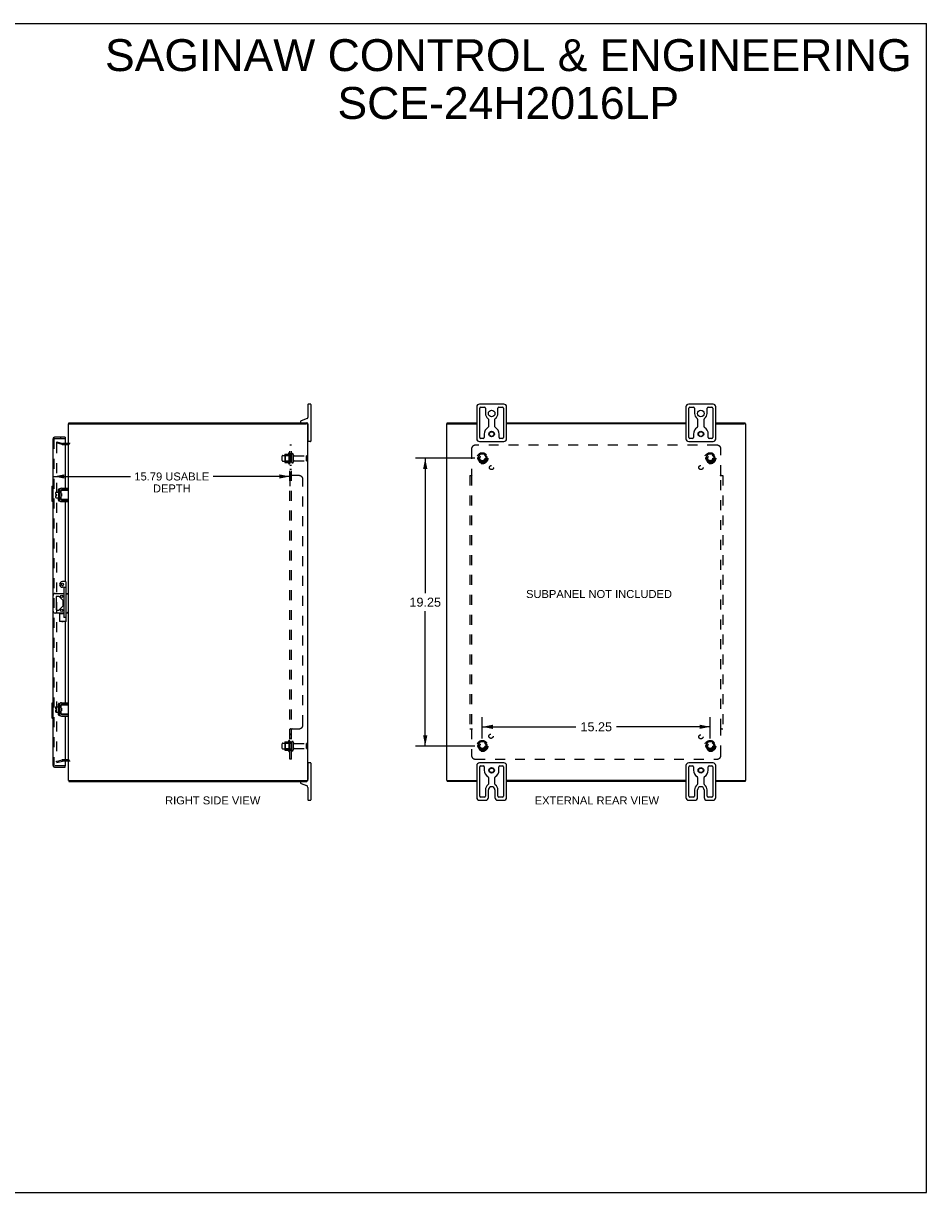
# Model space of a CAD drawing. Header units: inches. Extents: x 0 to 121, y 0 to 78.
# Tile 5 of 5: x 60 to 121, y 0 to 78. Entities that reach past the tile are written whole.
import ezdxf

# ---------------------------------------------------------------- set-up
doc = ezdxf.new("R2010")
doc.units = ezdxf.units.IN
doc.header["$LTSCALE"] = 6.648889
doc.header["$MEASUREMENT"] = 0
doc.linetypes.add('HIDDEN', pattern=[0.2, 0.1, -0.1])
doc.layers.get('0').update_dxf_attribs({"linetype": 'CONTINUOUS'})
for name, color, linetype in [('DEFAULT_2', 8, 'HIDDEN'), ('DIMENSIONS', 7, 'CONTINUOUS'), ('DOOR_ASSEMBLY', 7, 'CONTINUOUS'), ('SUBPANEL', 7, 'CONTINUOUS')]:
    doc.layers.add(name, color=color, linetype=linetype)
doc.styles.get("Standard").update_dxf_attribs({"font": 'arial.ttf'})
doc.dimstyles.new('DIMSTYLE_1', dxfattribs={"dimtxt": 0.533333, "dimasz": 0.711111, "dimexe": 0.09, "dimexo": 0.07, "dimgap": 0.0375, "dimtad": 0, "dimtih": 1, "dimtoh": 1, "dimzin": 4, "dimdsep": 46, "dimtxsty": 'Standard', "dimblk": '_FILLED', "dimblk1": '_FILLED', "dimblk2": '_FILLED', "dimcen": 0.09, "dimadec": 3, "dimazin": 1, "dimtfac": 1, "dimtdec": 3, "dimtofl": 0, "dimtmove": 0, "dimatfit": 3, "dimldrblk": '_FILLED', "dimfxl": 0, "dimtolj": 1, "dimtzin": 4, "dimarcsym": 0})
doc.dimstyles.new('DIMSTYLE_3', dxfattribs={"dimtxt": 0.604444, "dimasz": 0.711111, "dimexe": 0.09, "dimexo": 0.07, "dimgap": 0.0425, "dimtad": 0, "dimtih": 1, "dimtoh": 1, "dimzin": 4, "dimdsep": 46, "dimtxsty": 'Standard', "dimblk": '_FILLED', "dimblk1": '_FILLED', "dimblk2": '_FILLED', "dimcen": 0.09, "dimadec": 3, "dimazin": 1, "dimtfac": 1, "dimtdec": 3, "dimtofl": 0, "dimtmove": 0, "dimatfit": 3, "dimldrblk": '_FILLED', "dimfxl": 0, "dimtolj": 1, "dimtzin": 4, "dimarcsym": 0})

# ---------------------------------------------------------------- blocks, each defined once
blk = doc.blocks.new('_FILLED')
at = {"color": 0, "linetype": 'ByBlock'}
blk.add_solid([(0, 0), (-1, 0.2), (-1, -0.2)], dxfattribs=at)
blk = doc.blocks.new('*D4')
at = {"layer": 'DIMENSIONS', "color": 2, "linetype": 'Continuous'}
for p, q in [((62.48, 47.91), (67.608, 47.91)), ((78.273, 47.91), (73.145, 47.91)), ((78.273, 48.207), (78.273, 47.27))]:
    blk.add_line(p, q, dxfattribs=at)
at = {"layer": 'DIMENSIONS', "color": 2, "linetype": 'Continuous', "xscale": 0.7111111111, "yscale": 0.7111111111, "zscale": 0.7111111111, "rotation": 180}
blk.add_blockref('_FILLED', (62.48, 47.91), dxfattribs=at)
at = {"layer": 'DIMENSIONS', "color": 2, "linetype": 'Continuous', "xscale": 0.7111111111, "yscale": 0.7111111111, "zscale": 0.7111111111}
blk.add_blockref('_FILLED', (78.273, 47.91), dxfattribs=at)
at = {"layer": 'DIMENSIONS', "color": 2, "linetype": 'Continuous', "insert": (70.377, 48.177), "char_height": 0.53333, "width": 5.00421, "attachment_point": 2, "line_spacing_factor": 0.9}
blk.add_mtext('15.79 USABLE\\PDEPTH', dxfattribs=at)
blk = doc.blocks.new('*D10')
at = {"layer": 'DIMENSIONS', "color": 2, "linetype": 'Continuous'}
for p, q in [((90.658, 49.126), (86.695, 49.126)), ((87.335, 49.126), (87.335, 40.105)), ((87.335, 29.876), (87.335, 38.896)), ((90.658, 29.876), (86.695, 29.876))]:
    blk.add_line(p, q, dxfattribs=at)
at = {"layer": 'DIMENSIONS', "color": 2, "linetype": 'Continuous', "xscale": 0.7111111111, "yscale": 0.7111111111, "zscale": 0.7111111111}
for p, rotation in [((87.335, 49.126), 90), ((87.335, 29.876), 270)]:
    blk.add_blockref('_FILLED', p, dxfattribs=dict(at, rotation=rotation))
at = {"layer": 'DIMENSIONS', "color": 2, "linetype": 'Continuous', "insert": (87.335, 39.803), "char_height": 0.6044, "width": 2.11219, "attachment_point": 2, "line_spacing_factor": 0.9}
blk.add_mtext('19.25', dxfattribs=at)
blk = doc.blocks.new('*D11')
at = {"layer": 'DIMENSIONS', "color": 2, "linetype": 'Continuous'}
for p, q in [((91.156, 30.373), (91.156, 31.803)), ((106.406, 30.373), (106.406, 31.803)), ((91.156, 31.163), (97.422, 31.163)), ((106.406, 31.163), (100.139, 31.163))]:
    blk.add_line(p, q, dxfattribs=at)
at = {"layer": 'DIMENSIONS', "color": 2, "linetype": 'Continuous', "xscale": 0.7111111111, "yscale": 0.7111111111, "zscale": 0.7111111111, "rotation": 180}
blk.add_blockref('_FILLED', (91.156, 31.163), dxfattribs=at)
at = {"layer": 'DIMENSIONS', "color": 2, "linetype": 'Continuous', "xscale": 0.7111111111, "yscale": 0.7111111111, "zscale": 0.7111111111}
blk.add_blockref('_FILLED', (106.406, 31.163), dxfattribs=at)
at = {"layer": 'DIMENSIONS', "color": 2, "linetype": 'Continuous', "insert": (98.781, 31.466), "char_height": 0.6044, "width": 2.11219, "attachment_point": 2, "line_spacing_factor": 0.9}
blk.add_mtext('15.25', dxfattribs=at)

msp = doc.modelspace()

# ---------------------------------------------------------------- linework, layer by layer
at = {"color": 7, "linetype": 'Continuous'}
for p, q in [((0, 78.222), (120.889, 78.222)), ((120.889, 0), (120.889, 78.222)), ((79.488, 52.726), (79.488, 51.866)), ((79.663, 52.751), (79.513, 52.751)), ((79.688, 52.726), (79.688, 50.276)), ((90.781, 52.566), (90.781, 50.436)), ((92.596, 52.751), (90.966, 52.751)), ((90.981, 50.513), (90.981, 52.488)), ((91.043, 52.551), (91.299, 52.551)), ((91.362, 52.488), (91.362, 52.126)), ((92.2, 52.126), (92.2, 52.488)), ((92.262, 52.551), (92.518, 52.551)), ((92.581, 52.488), (92.581, 50.513)), ((92.781, 50.436), (92.781, 52.566)), ((104.781, 52.566), (104.781, 50.436)), ((106.596, 52.751), (104.966, 52.751)), ((104.981, 50.513), (104.981, 52.488)), ((105.043, 52.551), (105.299, 52.551)), ((105.362, 52.488), (105.362, 52.126)), ((106.2, 52.126), (106.2, 52.488)), ((106.262, 52.551), (106.518, 52.551)), ((106.581, 52.488), (106.581, 50.513)), ((106.781, 50.436), (106.781, 52.566)), ((79.429, 51.781), (79.028, 51.635)), ((91.562, 51.735), (91.562, 51.232)), ((92, 51.232), (92, 51.735)), ((105.562, 51.735), (105.562, 51.232)), ((106, 51.232), (106, 51.735)), ((63.473, 51.426), (63.585, 51.426)), ((63.496, 51.426), (63.496, 51.501)), ((78.988, 51.579), (78.988, 51.561)), ((79.47, 51.426), (79.368, 51.426)), ((79.42, 51.426), (79.42, 51.501)), ((79.488, 51.046), (79.473, 51.046)), ((79.488, 51.411), (79.488, 50.276)), ((88.783, 51.426), (88.889, 51.426)), ((88.814, 51.426), (88.814, 51.501)), ((108.778, 51.426), (108.673, 51.426)), ((108.748, 51.426), (108.748, 51.501)), ((79.488, 50.456), (79.473, 50.456)), ((79.663, 50.251), (79.513, 50.251)), ((90.966, 50.251), (92.596, 50.251)), ((91.223, 50.451), (91.043, 50.451)), ((91.286, 50.751), (91.286, 50.513)), ((92.276, 50.513), (92.276, 50.751)), ((92.518, 50.451), (92.338, 50.451)), ((104.966, 50.251), (106.596, 50.251)), ((105.223, 50.451), (105.043, 50.451)), ((105.286, 50.751), (105.286, 50.513)), ((106.276, 50.513), (106.276, 50.751)), ((106.518, 50.451), (106.338, 50.451)), ((62.836, 46.989), (62.839, 46.989)), ((62.94, 46.958), (62.94, 46.393)), ((62.944, 46.793), (62.944, 46.978)), ((62.954, 46.988), (63.473, 46.988)), ((63.44, 47.018), (63, 47.018)), ((63.44, 47.018), (63.44, 47.122)), ((62.621, 46.71), (62.621, 46.846)), ((62.621, 46.71), (62.689, 46.71)), ((62.621, 46.496), (62.621, 46.642)), ((62.621, 46.642), (62.689, 46.642)), ((62.631, 46.856), (62.796, 46.856)), ((62.631, 46.486), (62.796, 46.486)), ((62.689, 46.642), (62.689, 46.71)), ((62.796, 46.919), (62.796, 46.432)), ((62.806, 46.929), (62.826, 46.929)), ((62.806, 46.422), (62.826, 46.422)), ((62.836, 46.362), (62.839, 46.362)), ((62.944, 46.373), (62.944, 46.558)), ((63.004, 46.768), (62.954, 46.768)), ((63.004, 46.583), (62.954, 46.583)), ((63.473, 46.363), (62.954, 46.363)), ((62.97, 46.583), (62.97, 46.768)), ((62.98, 46.583), (62.986, 46.593)), ((62.984, 46.595), (62.991, 46.583)), ((62.997, 46.688), (62.996, 46.71)), ((63, 46.333), (63.44, 46.333)), ((63.004, 46.768), (63.004, 46.583)), ((63.4, 46.371), (63.393, 46.373)), ((63.44, 46.333), (63.44, 46.229)), ((62.437, 38.895), (62.437, 39.957)), ((62.562, 40.082), (63.163, 40.082)), ((63.303, 40.082), (63.473, 40.082)), ((62.628, 39.828), (62.628, 39.023)), ((62.789, 39.891), (62.69, 39.891)), ((63.099, 39.606), (62.833, 39.872)), ((62.833, 38.979), (63.099, 39.245)), ((63.118, 39.289), (63.118, 39.562)), ((63.163, 38.77), (62.562, 38.77)), ((62.69, 38.961), (62.789, 38.961)), ((63.473, 38.77), (63.303, 38.77)), ((62.621, 32.36), (62.621, 32.496)), ((62.621, 32.36), (62.689, 32.36)), ((62.621, 32.146), (62.621, 32.292)), ((62.621, 32.292), (62.689, 32.292)), ((62.631, 32.506), (62.796, 32.506)), ((62.631, 32.136), (62.796, 32.136)), ((62.689, 32.292), (62.689, 32.36)), ((62.796, 32.569), (62.796, 32.082)), ((62.806, 32.579), (62.826, 32.579)), ((62.806, 32.072), (62.826, 32.072)), ((62.836, 32.639), (62.839, 32.639)), ((62.94, 32.608), (62.94, 32.043)), ((62.944, 32.443), (62.944, 32.628)), ((62.944, 32.023), (62.944, 32.208)), ((62.954, 32.638), (63.473, 32.638)), ((63.004, 32.418), (62.954, 32.418)), ((63.004, 32.233), (62.954, 32.233)), ((62.97, 32.233), (62.97, 32.418)), ((62.98, 32.233), (62.986, 32.243)), ((62.984, 32.245), (62.991, 32.233)), ((62.997, 32.338), (62.996, 32.36)), ((63.44, 32.668), (63, 32.668)), ((63.004, 32.418), (63.004, 32.233)), ((63.44, 32.668), (63.44, 32.772)), ((62.836, 32.012), (62.839, 32.012)), ((63.473, 32.013), (62.954, 32.013)), ((63, 31.983), (63.44, 31.983)), ((63.4, 32.021), (63.393, 32.023)), ((63.44, 31.983), (63.44, 31.879)), ((79.488, 28.546), (79.473, 28.546)), ((79.488, 28.726), (79.488, 27.641)), ((79.663, 28.751), (79.513, 28.751)), ((79.688, 28.726), (79.688, 26.276)), ((90.781, 28.566), (90.781, 26.436)), ((92.596, 28.751), (90.966, 28.751)), ((90.981, 26.513), (90.981, 28.488)), ((91.043, 28.551), (91.228, 28.551)), ((91.291, 28.488), (91.291, 28.251)), ((92.271, 28.251), (92.271, 28.488)), ((92.333, 28.551), (92.518, 28.551)), ((92.581, 28.488), (92.581, 26.513)), ((92.781, 26.436), (92.781, 28.566)), ((104.781, 28.566), (104.781, 26.436)), ((106.596, 28.751), (104.966, 28.751)), ((104.981, 26.513), (104.981, 28.488)), ((105.043, 28.551), (105.228, 28.551)), ((105.291, 28.488), (105.291, 28.251)), ((106.271, 28.251), (106.271, 28.488)), ((106.333, 28.551), (106.518, 28.551)), ((106.581, 28.488), (106.581, 26.513)), ((106.781, 26.436), (106.781, 28.566)), ((63.473, 27.576), (63.585, 27.576)), ((63.496, 27.576), (63.496, 27.501)), ((78.988, 27.441), (78.988, 27.423)), ((79.368, 27.576), (79.47, 27.576)), ((79.42, 27.576), (79.42, 27.501)), ((79.488, 27.956), (79.473, 27.956)), ((88.783, 27.576), (88.889, 27.576)), ((88.814, 27.576), (88.814, 27.501)), ((91.562, 27.775), (91.562, 27.329)), ((92, 27.329), (92, 27.775)), ((105.562, 27.775), (105.562, 27.329)), ((106, 27.329), (106, 27.775)), ((108.673, 27.576), (108.778, 27.576)), ((108.748, 27.576), (108.748, 27.501)), ((79.028, 27.366), (79.396, 27.232)), ((79.488, 27.101), (79.488, 26.276)), ((91.362, 26.939), (91.362, 26.513)), ((91.562, 26.436), (91.562, 26.939)), ((92, 26.939), (92, 26.436)), ((92.2, 26.513), (92.2, 26.939)), ((105.362, 26.939), (105.362, 26.513)), ((105.562, 26.436), (105.562, 26.939)), ((106, 26.939), (106, 26.436)), ((106.2, 26.513), (106.2, 26.939)), ((79.513, 26.251), (79.663, 26.251)), ((90.966, 26.251), (91.377, 26.251)), ((91.299, 26.451), (91.043, 26.451)), ((92.185, 26.251), (92.596, 26.251)), ((92.518, 26.451), (92.262, 26.451)), ((104.966, 26.251), (105.377, 26.251)), ((105.299, 26.451), (105.043, 26.451)), ((106.185, 26.251), (106.596, 26.251)), ((106.518, 26.451), (106.262, 26.451)), ((0, 0), (120.889, 0))]:
    msp.add_line(p, q, dxfattribs=at)
at = {"color": 3, "linetype": 'Continuous'}
for p, q in [((63.473, 27.576), (63.473, 51.426)), ((63.496, 51.501), (79.42, 51.501)), ((63.585, 51.426), (79.363, 51.426)), ((79.47, 51.426), (79.473, 51.426)), ((79.473, 27.576), (79.473, 51.426)), ((88.781, 27.576), (88.781, 51.426)), ((88.781, 51.426), (88.783, 51.426)), ((88.814, 51.501), (90.781, 51.501)), ((88.891, 51.426), (90.781, 51.426)), ((92.781, 51.501), (104.781, 51.501)), ((104.781, 51.426), (92.781, 51.426)), ((106.781, 51.501), (108.748, 51.501)), ((106.781, 51.426), (108.671, 51.426)), ((108.778, 51.426), (108.781, 51.426)), ((108.781, 27.576), (108.781, 51.426)), ((63.431, 50.126), (63.23, 50.126)), ((62.836, 46.989), (62.836, 46.362)), ((63, 47.122), (63.44, 47.122)), ((63, 46.229), (63.44, 46.229)), ((62.836, 32.639), (62.836, 32.012)), ((63, 32.772), (63.44, 32.772)), ((63, 31.879), (63.44, 31.879)), ((63.23, 28.876), (63.431, 28.876)), ((63.496, 27.501), (79.42, 27.501)), ((63.585, 27.576), (79.363, 27.576)), ((79.47, 27.576), (79.473, 27.576)), ((88.781, 27.576), (88.783, 27.576)), ((90.781, 27.501), (88.814, 27.501)), ((88.891, 27.576), (90.781, 27.576)), ((104.781, 27.576), (92.781, 27.576)), ((104.781, 27.501), (92.781, 27.501)), ((106.781, 27.576), (108.671, 27.576)), ((108.748, 27.501), (106.781, 27.501)), ((108.778, 27.576), (108.781, 27.576))]:
    msp.add_line(p, q, dxfattribs=at)
at = {"color": 7, "linetype": 'Continuous'}
for points in [[(63.393, 46.978), (63.4, 46.981), (63.404, 46.982), (63.407, 46.983), (63.41, 46.984), (63.413, 46.985), (63.416, 46.986), (63.418, 46.986), (63.421, 46.987), (63.423, 46.987), (63.425, 46.988), (63.428, 46.988), (63.43, 46.988), (63.432, 46.988)], [(62.944, 46.413), (62.942, 46.414), (62.941, 46.416), (62.94, 46.417)], [(62.944, 46.793), (62.944, 46.791), (62.944, 46.79), (62.944, 46.788), (62.944, 46.786), (62.944, 46.785), (62.944, 46.783), (62.945, 46.782), (62.945, 46.781), (62.945, 46.78), (62.946, 46.778), (62.946, 46.777), (62.946, 46.776), (62.947, 46.775), (62.947, 46.774), (62.948, 46.773), (62.948, 46.772), (62.949, 46.771), (62.949, 46.771), (62.95, 46.77), (62.951, 46.769), (62.951, 46.769), (62.952, 46.769), (62.953, 46.768), (62.954, 46.768)], [(62.954, 46.583), (62.953, 46.583), (62.952, 46.583), (62.951, 46.582), (62.951, 46.582), (62.95, 46.581), (62.949, 46.581), (62.949, 46.58), (62.948, 46.579), (62.948, 46.578), (62.947, 46.577), (62.947, 46.576), (62.947, 46.575), (62.946, 46.574), (62.946, 46.573), (62.945, 46.572), (62.945, 46.571), (62.945, 46.569), (62.944, 46.568), (62.944, 46.567), (62.944, 46.565), (62.944, 46.564), (62.944, 46.562), (62.944, 46.56), (62.944, 46.558)], [(62.971, 46.696), (62.97, 46.704), (62.97, 46.708)], [(62.975, 46.656), (62.973, 46.672), (62.973, 46.68), (62.971, 46.696)], [(62.984, 46.595), (62.984, 46.596), (62.983, 46.598), (62.982, 46.601), (62.981, 46.605), (62.981, 46.61), (62.98, 46.615), (62.979, 46.62), (62.978, 46.627), (62.977, 46.633), (62.977, 46.64), (62.976, 46.648), (62.975, 46.656)], [(62.996, 46.71), (62.995, 46.72), (62.994, 46.73), (62.994, 46.74), (62.993, 46.749), (62.992, 46.758), (62.992, 46.766), (62.991, 46.768)], [(63, 46.645), (62.999, 46.667), (62.997, 46.688)], [(63.004, 46.596), (63.003, 46.597), (63.003, 46.606), (63.002, 46.615), (63.001, 46.624), (63.001, 46.635), (63, 46.645)], [(63.432, 46.363), (63.43, 46.363), (63.428, 46.363), (63.425, 46.364), (63.423, 46.364), (63.421, 46.365), (63.418, 46.365), (63.416, 46.366), (63.413, 46.367), (63.41, 46.367), (63.407, 46.368), (63.404, 46.369), (63.4, 46.371)], [(63.467, 40.082), (63.463, 40.081), (63.459, 40.08), (63.455, 40.078), (63.45, 40.075), (63.445, 40.072), (63.44, 40.068), (63.434, 40.064), (63.428, 40.06), (63.423, 40.056), (63.417, 40.051), (63.41, 40.046), (63.404, 40.042), (63.398, 40.037), (63.392, 40.032), (63.385, 40.027), (63.379, 40.022)], [(63.398, 38.815), (63.385, 38.825), (63.379, 38.83)], [(63.467, 38.77), (63.463, 38.77), (63.459, 38.772), (63.455, 38.774), (63.45, 38.776), (63.445, 38.78), (63.44, 38.783), (63.434, 38.787), (63.428, 38.791), (63.423, 38.796), (63.417, 38.8), (63.41, 38.805), (63.404, 38.81), (63.398, 38.815)], [(62.944, 32.443), (62.944, 32.441), (62.944, 32.44), (62.944, 32.438), (62.944, 32.436), (62.944, 32.435), (62.944, 32.433), (62.945, 32.432), (62.945, 32.431), (62.945, 32.43), (62.946, 32.428), (62.946, 32.427), (62.946, 32.426), (62.947, 32.425), (62.947, 32.424), (62.948, 32.423), (62.948, 32.422), (62.949, 32.421), (62.949, 32.421), (62.95, 32.42), (62.951, 32.419), (62.951, 32.419), (62.952, 32.419), (62.953, 32.418), (62.954, 32.418)], [(62.954, 32.233), (62.953, 32.233), (62.952, 32.233), (62.951, 32.232), (62.951, 32.232), (62.95, 32.231), (62.949, 32.231), (62.949, 32.23), (62.948, 32.229), (62.948, 32.228), (62.947, 32.227), (62.947, 32.226), (62.947, 32.225), (62.946, 32.224), (62.946, 32.223), (62.945, 32.222), (62.945, 32.221), (62.945, 32.219), (62.944, 32.218), (62.944, 32.217), (62.944, 32.215), (62.944, 32.214), (62.944, 32.212), (62.944, 32.21), (62.944, 32.208)], [(62.971, 32.346), (62.97, 32.354), (62.97, 32.358)], [(62.975, 32.306), (62.973, 32.322), (62.973, 32.33), (62.971, 32.346)], [(62.984, 32.245), (62.984, 32.246), (62.983, 32.248), (62.982, 32.251), (62.981, 32.255), (62.981, 32.26), (62.98, 32.265), (62.979, 32.27), (62.978, 32.277), (62.977, 32.283), (62.977, 32.29), (62.976, 32.298), (62.975, 32.306)], [(62.996, 32.36), (62.995, 32.37), (62.994, 32.38), (62.994, 32.39), (62.993, 32.399), (62.992, 32.408), (62.992, 32.416), (62.991, 32.418)], [(63, 32.295), (62.999, 32.317), (62.997, 32.338)], [(63.004, 32.246), (63.003, 32.247), (63.003, 32.256), (63.002, 32.265), (63.001, 32.274), (63.001, 32.285), (63, 32.295)], [(63.393, 32.628), (63.4, 32.631), (63.404, 32.632), (63.407, 32.633), (63.41, 32.634), (63.413, 32.635), (63.416, 32.636), (63.418, 32.636), (63.421, 32.637), (63.423, 32.637), (63.425, 32.638), (63.428, 32.638), (63.43, 32.638), (63.432, 32.638)], [(62.944, 32.063), (62.942, 32.064), (62.941, 32.066), (62.94, 32.067)], [(63.432, 32.013), (63.43, 32.013), (63.428, 32.013), (63.425, 32.014), (63.423, 32.014), (63.421, 32.015), (63.418, 32.015), (63.416, 32.016), (63.413, 32.017), (63.41, 32.017), (63.407, 32.018), (63.404, 32.019), (63.4, 32.021)]]:
    msp.add_lwpolyline(points, dxfattribs=at)
for centre, radius in [((91.781, 52.126), 0.219), ((105.781, 52.126), 0.219), ((91.781, 50.751), 0.188), ((91.781, 50.751), 0.156), ((105.781, 50.751), 0.188), ((105.781, 50.751), 0.156), ((63.008, 39.891), 0.08), ((63.008, 38.961), 0.08), ((91.781, 28.251), 0.188), ((91.781, 28.251), 0.156), ((105.781, 28.251), 0.188), ((105.781, 28.251), 0.156)]:
    msp.add_circle(centre, radius, dxfattribs=at)
for centre, radius, start, end in [((79.513, 52.726), 0.025, 90, 180), ((79.663, 52.726), 0.025, 0, 90), ((90.966, 52.566), 0.185, 90, 180), ((91.043, 52.488), 0.0625, 90, 180), ((91.299, 52.488), 0.0625, 360, 90), ((92.262, 52.488), 0.0625, 90, 180), ((92.518, 52.488), 0.0625, 360, 90), ((92.596, 52.566), 0.185, 0, 90), ((104.966, 52.566), 0.185, 90, 180), ((105.043, 52.488), 0.0625, 90, 180), ((105.299, 52.488), 0.0625, 360, 90), ((106.262, 52.488), 0.0625, 90, 180), ((106.518, 52.488), 0.0625, 360, 90), ((106.596, 52.566), 0.185, 0, 90), ((79.048, 51.579), 0.06, 110, 180), ((79.398, 51.866), 0.09, 290, 360), ((91.781, 52.126), 0.419, 180, 234.22305), ((91.499, 51.735), 0.0625, 0, 54.22305), ((92.062, 51.735), 0.0625, 125.77695, 180), ((91.781, 52.126), 0.419, 305.77695, 360), ((105.781, 52.126), 0.419, 180, 234.22305), ((105.499, 51.735), 0.0625, 0, 54.22305), ((106.062, 51.735), 0.0625, 125.77695, 180), ((105.781, 52.126), 0.419, 305.77695, 360), ((79.048, 51.561), 0.06, 180, 270), ((79.398, 51.411), 0.09, 0, 75.83496), ((91.781, 50.751), 0.495, 120.32689, 180), ((91.499, 51.232), 0.0625, 300.32689, 0), ((92.062, 51.232), 0.0625, 180, 239.67311), ((91.781, 50.751), 0.495, 0, 59.67311), ((105.781, 50.751), 0.495, 120.32689, 180), ((105.499, 51.232), 0.0625, 300.32689, 0), ((106.062, 51.232), 0.0625, 180, 239.67311), ((105.781, 50.751), 0.495, 0, 59.67311), ((79.513, 50.276), 0.025, 180, 270), ((79.663, 50.276), 0.025, 270, 360), ((90.966, 50.436), 0.185, 180, 270), ((91.043, 50.513), 0.0625, 180, 270), ((91.223, 50.513), 0.0625, 270, 0), ((92.338, 50.513), 0.0625, 180, 270), ((92.518, 50.513), 0.0625, 270, 0), ((92.596, 50.436), 0.185, 270, 360), ((104.966, 50.436), 0.185, 180, 270), ((105.043, 50.513), 0.0625, 180, 270), ((105.223, 50.513), 0.0625, 270, 0), ((106.338, 50.513), 0.0625, 180, 270), ((106.518, 50.513), 0.0625, 270, 0), ((106.596, 50.436), 0.185, 270, 360), ((62.954, 46.926), 0.0162, 128.10955, 149.75015), ((63, 46.958), 0.06, 90, 180), ((62.954, 46.978), 0.01, 90, 144.8477), ((62.631, 46.846), 0.01, 90, 180), ((62.631, 46.496), 0.01, 180, 270), ((62.806, 46.919), 0.01, 90, 180), ((62.806, 46.432), 0.01, 180, 270), ((62.826, 46.919), 0.01, 0, 90), ((62.826, 46.432), 0.01, 270, 360), ((62.954, 46.426), 0.0162, 210.24985, 231.89045), ((63, 46.393), 0.06, 180, 270), ((62.954, 46.373), 0.01, 180, 189.02248), ((62.954, 46.373), 0.01, 214.84384, 270), ((62.562, 39.957), 0.125, 90, 180), ((62.69, 39.828), 0.0625, 90, 180), ((62.789, 39.828), 0.0625, 45, 90), ((63.055, 39.562), 0.0625, 0, 45), ((63.055, 39.289), 0.0625, 315, 360), ((62.562, 38.895), 0.125, 180, 270), ((62.69, 39.023), 0.0625, 180, 270), ((62.789, 39.023), 0.0625, 270, 315), ((62.631, 32.496), 0.01, 90, 180), ((62.631, 32.146), 0.01, 180, 270), ((62.806, 32.569), 0.01, 90, 180), ((62.806, 32.082), 0.01, 180, 270), ((62.826, 32.569), 0.01, 0, 90), ((62.826, 32.082), 0.01, 270, 360), ((62.954, 32.576), 0.0162, 128.10955, 149.75015), ((63, 32.608), 0.06, 90, 180), ((62.954, 32.628), 0.01, 90, 144.8477), ((62.954, 32.076), 0.0162, 210.24985, 231.89045), ((63, 32.043), 0.06, 180, 270), ((62.954, 32.023), 0.01, 180, 189.02248), ((62.954, 32.023), 0.01, 214.84384, 270), ((79.513, 28.726), 0.025, 90, 180), ((79.663, 28.726), 0.025, 0, 90), ((90.966, 28.566), 0.185, 90, 180), ((91.043, 28.488), 0.0625, 90, 180), ((91.228, 28.488), 0.0625, 360, 90), ((91.781, 28.251), 0.49, 180, 239.36932), ((91.781, 28.251), 0.49, 300.63068, 360), ((92.333, 28.488), 0.0625, 90, 180), ((92.518, 28.488), 0.0625, 360, 90), ((92.596, 28.566), 0.185, 0, 90), ((104.966, 28.566), 0.185, 90, 180), ((105.043, 28.488), 0.0625, 90, 180), ((105.228, 28.488), 0.0625, 360, 90), ((105.781, 28.251), 0.49, 180, 239.36932), ((105.781, 28.251), 0.49, 300.63068, 360), ((106.333, 28.488), 0.0625, 90, 180), ((106.518, 28.488), 0.0625, 360, 90), ((106.596, 28.566), 0.185, 0, 90), ((79.048, 27.441), 0.06, 90, 180), ((79.048, 27.423), 0.06, 180, 250), ((79.348, 27.641), 0.14, 300.9805, 332.03486), ((79.348, 27.641), 0.14, 334.28571, 360), ((91.499, 27.775), 0.0625, 360, 59.36932), ((92.062, 27.775), 0.0625, 120.63068, 180), ((105.499, 27.775), 0.0625, 360, 59.36932), ((106.062, 27.775), 0.0625, 120.63068, 180), ((79.348, 27.101), 0.14, 360, 70), ((91.781, 26.939), 0.419, 125.77695, 180), ((91.499, 27.329), 0.0625, 305.77695, 360), ((91.781, 26.939), 0.219, 0, 180), ((92.062, 27.329), 0.0625, 180, 234.22305), ((91.781, 26.939), 0.419, 0, 54.22305), ((105.781, 26.939), 0.419, 125.77695, 180), ((105.499, 27.329), 0.0625, 305.77695, 360), ((105.781, 26.939), 0.219, 0, 180), ((106.062, 27.329), 0.0625, 180, 234.22305), ((105.781, 26.939), 0.419, 0, 54.22305), ((79.513, 26.276), 0.025, 180, 270), ((79.663, 26.276), 0.025, 270, 360), ((90.966, 26.436), 0.185, 180, 270), ((91.043, 26.513), 0.0625, 180, 270), ((91.299, 26.513), 0.0625, 270, 0), ((91.377, 26.436), 0.185, 270, 360), ((92.185, 26.436), 0.185, 180, 270), ((92.262, 26.513), 0.0625, 180, 270), ((92.518, 26.513), 0.0625, 270, 0), ((92.596, 26.436), 0.185, 270, 360), ((104.966, 26.436), 0.185, 180, 270), ((105.043, 26.513), 0.0625, 180, 270), ((105.299, 26.513), 0.0625, 270, 0), ((105.377, 26.436), 0.185, 270, 360), ((106.185, 26.436), 0.185, 180, 270), ((106.262, 26.513), 0.0625, 180, 270), ((106.518, 26.513), 0.0625, 270, 0), ((106.596, 26.436), 0.185, 270, 360)]:
    msp.add_arc(centre, radius, start, end, dxfattribs=at)
at = {"color": 3, "linetype": 'Continuous'}
for centre, radius, start, end in [((63.431, 50.168), 0.042, 270, 360), ((63, 46.958), 0.164, 90, 180), ((63, 46.393), 0.164, 180, 270), ((63, 32.608), 0.164, 90, 180), ((63, 32.043), 0.164, 180, 270), ((63.431, 28.834), 0.042, 0, 90)]:
    msp.add_arc(centre, radius, start, end, dxfattribs=at)
at = {"layer": 'DEFAULT_2', "color": 8, "linetype": 'HIDDEN'}
for p, q in [((62.68, 50.23), (62.66, 50.158)), ((63.047, 50.054), (62.66, 50.158)), ((62.66, 50.134), (62.66, 28.867)), ((62.675, 50.149), (62.674, 50.149)), ((62.68, 50.23), (63.066, 50.127)), ((63.23, 50.126), (63.072, 50.126)), ((63.072, 50.051), (63.431, 50.051)), ((77.773, 48.968), (77.773, 49.283)), ((77.803, 49.313), (78.398, 49.313)), ((77.937, 49.381), (77.937, 48.87)), ((77.957, 49.309), (77.937, 49.329)), ((77.948, 49.403), (78.175, 49.403)), ((77.957, 49.309), (77.957, 48.942)), ((78.253, 49.309), (77.957, 49.309)), ((78.203, 49.481), (78.203, 48.77)), ((78.253, 49.309), (78.273, 49.329)), ((78.253, 49.309), (78.253, 48.942)), ((78.273, 49.46), (78.273, 48.792)), ((78.398, 49.383), (78.398, 48.868)), ((78.508, 49.383), (78.508, 48.868)), ((78.571, 49.291), (79.368, 49.291)), ((90.993, 49.398), (90.838, 49.131)), ((91.31, 49.403), (91.001, 49.403)), ((91.473, 49.131), (91.319, 49.398)), ((106.243, 49.398), (106.088, 49.131)), ((106.56, 49.403), (106.251, 49.403)), ((106.723, 49.131), (106.569, 49.398)), ((77.803, 48.938), (78.398, 48.938)), ((77.957, 48.942), (77.937, 48.922)), ((77.948, 48.848), (78.175, 48.848)), ((78.253, 48.942), (77.957, 48.942)), ((78.253, 48.942), (78.273, 48.922)), ((78.571, 48.961), (79.368, 48.961)), ((79.398, 48.991), (79.398, 49.261)), ((90.838, 49.121), (90.993, 48.853)), ((91.31, 48.848), (91.001, 48.848)), ((91.319, 48.853), (91.473, 49.121)), ((106.088, 49.121), (106.243, 48.853)), ((106.56, 48.848), (106.251, 48.848)), ((106.569, 48.853), (106.723, 49.121)), ((77.773, 29.718), (77.773, 30.033)), ((77.803, 30.063), (78.398, 30.063)), ((77.937, 30.131), (77.937, 29.62)), ((77.957, 30.059), (77.937, 30.079)), ((77.948, 30.153), (78.175, 30.153)), ((78.253, 30.059), (77.957, 30.059)), ((77.957, 30.059), (77.957, 29.692)), ((78.203, 30.231), (78.203, 29.52)), ((78.253, 30.059), (78.273, 30.079)), ((78.253, 30.059), (78.253, 29.692)), ((78.273, 30.21), (78.273, 29.542)), ((78.398, 30.133), (78.398, 29.618)), ((78.508, 30.133), (78.508, 29.618)), ((78.571, 30.041), (79.368, 30.041)), ((79.398, 29.741), (79.398, 30.011)), ((90.993, 30.148), (90.838, 29.881)), ((90.838, 29.871), (90.993, 29.603)), ((91.31, 30.153), (91.001, 30.153)), ((91.473, 29.881), (91.319, 30.148)), ((91.319, 29.603), (91.473, 29.871)), ((106.243, 30.148), (106.088, 29.881)), ((106.088, 29.871), (106.243, 29.603)), ((106.56, 30.153), (106.251, 30.153)), ((106.723, 29.881), (106.569, 30.148)), ((106.569, 29.603), (106.723, 29.871)), ((62.66, 28.844), (63.047, 28.947)), ((63.431, 28.951), (63.072, 28.951)), ((77.803, 29.688), (78.398, 29.688)), ((77.957, 29.692), (77.937, 29.672)), ((77.948, 29.598), (78.175, 29.598)), ((78.253, 29.692), (77.957, 29.692)), ((78.253, 29.692), (78.273, 29.672)), ((78.571, 29.711), (79.368, 29.711)), ((91.31, 29.598), (91.001, 29.598)), ((106.56, 29.598), (106.251, 29.598)), ((62.68, 28.771), (62.66, 28.844)), ((62.68, 28.771), (63.066, 28.875)), ((63.072, 28.876), (63.23, 28.876))]:
    msp.add_line(p, q, dxfattribs=at)
for points in [[(62.674, 50.149), (62.673, 50.149), (62.671, 50.149), (62.67, 50.148), (62.668, 50.148), (62.667, 50.147), (62.666, 50.146), (62.665, 50.145), (62.664, 50.144), (62.663, 50.143), (62.662, 50.142), (62.662, 50.14), (62.661, 50.139), (62.661, 50.137), (62.66, 50.136), (62.66, 50.134)], [(62.678, 50.149), (62.677, 50.149), (62.676, 50.149), (62.675, 50.149)], [(62.66, 28.867), (62.66, 28.865), (62.661, 28.864), (62.661, 28.862), (62.662, 28.861), (62.662, 28.86), (62.663, 28.858)], [(62.675, 28.852), (62.674, 28.852), (62.673, 28.852), (62.671, 28.852), (62.67, 28.853), (62.668, 28.853), (62.667, 28.854), (62.666, 28.855), (62.665, 28.856), (62.664, 28.857), (62.663, 28.858)], [(62.678, 28.852), (62.677, 28.852), (62.676, 28.852), (62.675, 28.852)]]:
    msp.add_lwpolyline(points, dxfattribs=at)
for centre, radius in [((91.156, 49.126), 0.372), ((91.156, 49.126), 0.356), ((91.156, 49.126), 0.312), ((91.156, 49.126), 0.204), ((91.156, 49.126), 0.188), ((91.156, 49.126), 0.183), ((91.156, 49.126), 0.165), ((106.406, 49.126), 0.372), ((106.406, 49.126), 0.356), ((106.406, 49.126), 0.312), ((106.406, 49.126), 0.204), ((106.406, 49.126), 0.188), ((106.406, 49.126), 0.183), ((106.406, 49.126), 0.165), ((91.156, 29.876), 0.372), ((91.156, 29.876), 0.356), ((91.156, 29.876), 0.312), ((91.156, 29.876), 0.204), ((91.156, 29.876), 0.188), ((91.156, 29.876), 0.183), ((91.156, 29.876), 0.165), ((106.406, 29.876), 0.372), ((106.406, 29.876), 0.356), ((106.406, 29.876), 0.312), ((106.406, 29.876), 0.204), ((106.406, 29.876), 0.188), ((106.406, 29.876), 0.183), ((106.406, 29.876), 0.165)]:
    msp.add_circle(centre, radius, dxfattribs=at)
for centre, radius, start, end in [((63.072, 50.151), 0.025, 255, 270), ((63.431, 50.168), 0.117, 270, 360), ((63.072, 50.151), 0.1, 255, 270), ((77.803, 49.283), 0.03, 90, 180), ((78.078, 49.381), 0.141, 174.79195, 180), ((77.948, 49.393), 0.01, 90, 174.80617), ((78.156, 49.413), 0.01, 270, 336.03207), ((78.803, 49.126), 0.698, 149.33687, 156.03207), ((78.235, 49.46), 0.0384, 0, 145.55034), ((78.453, 49.383), 0.055, 0, 180), ((78.571, 49.353), 0.0625, 180, 270), ((79.368, 49.261), 0.03, 360, 90), ((91.001, 49.393), 0.01, 90.01235, 149.98915), ((91.31, 49.393), 0.01, 30.01204, 89.98872), ((106.251, 49.393), 0.01, 90.01235, 149.98915), ((106.56, 49.393), 0.01, 30.01204, 89.98872), ((77.803, 48.968), 0.03, 180, 270), ((78.078, 48.87), 0.141, 180, 185.20805), ((77.948, 48.858), 0.01, 185.19383, 270), ((78.156, 48.838), 0.01, 23.96793, 90), ((78.803, 49.126), 0.698, 203.96793, 210.66313), ((78.235, 48.792), 0.0384, 214.44966, 360), ((78.453, 48.868), 0.055, 180, 360), ((78.571, 48.898), 0.0625, 90, 180), ((79.368, 48.991), 0.03, 270, 0), ((90.847, 49.126), 0.01, 150.01268, 209.98829), ((91.001, 48.858), 0.01, 210.01204, 269.98872), ((91.31, 48.858), 0.01, 270.01235, 329.98915), ((91.465, 49.126), 0.01, 330.01268, 29.98829), ((106.097, 49.126), 0.01, 150.01268, 209.98829), ((106.251, 48.858), 0.01, 210.01204, 269.98872), ((106.56, 48.858), 0.01, 270.01235, 329.98915), ((106.715, 49.126), 0.01, 330.01268, 29.98829), ((77.803, 30.033), 0.03, 90, 180), ((78.078, 30.131), 0.141, 174.79195, 180), ((77.948, 30.143), 0.01, 90, 174.80617), ((78.156, 30.163), 0.01, 270, 336.03207), ((78.803, 29.876), 0.698, 149.33687, 156.03207), ((78.235, 30.21), 0.0384, 0, 145.55034), ((78.453, 30.133), 0.055, 0, 180), ((78.571, 30.103), 0.0625, 180, 270), ((79.368, 30.011), 0.03, 360, 90), ((79.368, 29.741), 0.03, 270, 0), ((90.847, 29.876), 0.01, 150.01268, 209.98829), ((91.001, 30.143), 0.01, 90.01235, 149.98915), ((91.31, 30.143), 0.01, 30.01204, 89.98872), ((91.465, 29.876), 0.01, 330.01268, 29.98829), ((106.097, 29.876), 0.01, 150.01268, 209.98829), ((106.251, 30.143), 0.01, 90.01235, 149.98915), ((106.56, 30.143), 0.01, 30.01204, 89.98872), ((106.715, 29.876), 0.01, 330.01268, 29.98829), ((63.072, 28.851), 0.1, 90, 105), ((63.431, 28.834), 0.117, 0, 90), ((77.803, 29.718), 0.03, 180, 270), ((78.078, 29.62), 0.141, 180, 185.20805), ((77.948, 29.608), 0.01, 185.19383, 270), ((78.156, 29.588), 0.01, 23.96793, 90), ((78.803, 29.876), 0.698, 203.96793, 210.66313), ((78.235, 29.542), 0.0384, 214.44966, 360), ((78.453, 29.618), 0.055, 180, 360), ((78.571, 29.648), 0.0625, 90, 180), ((91.001, 29.608), 0.01, 210.01204, 269.98872), ((91.31, 29.608), 0.01, 270.01235, 329.98915), ((106.251, 29.608), 0.01, 210.01204, 269.98872), ((106.56, 29.608), 0.01, 270.01235, 329.98915), ((63.072, 28.851), 0.025, 90, 105)]:
    msp.add_arc(centre, radius, start, end, dxfattribs=at)
at = {"layer": 'DOOR_ASSEMBLY', "color": 3, "linetype": 'Continuous'}
for p, q in [((62.405, 50.415), (62.405, 28.586)), ((63.23, 50.532), (62.522, 50.532)), ((63.23, 50.457), (63.23, 47.122)), ((62.789, 46.856), (62.789, 47.032)), ((62.839, 47.082), (62.892, 47.082)), ((63.23, 47.018), (63.23, 46.988)), ((62.789, 46.319), (62.789, 46.486)), ((62.892, 46.269), (62.839, 46.269)), ((63.23, 46.363), (63.23, 46.333)), ((63.23, 46.229), (63.23, 40.876)), ((63.23, 38.213), (63.23, 32.772)), ((62.789, 32.506), (62.789, 32.682)), ((62.789, 31.969), (62.789, 32.136)), ((62.839, 32.732), (62.892, 32.732)), ((63.23, 32.668), (63.23, 32.638)), ((62.892, 31.919), (62.839, 31.919)), ((63.23, 32.013), (63.23, 31.983)), ((63.23, 31.879), (63.23, 28.544)), ((62.522, 28.469), (63.23, 28.469))]:
    msp.add_line(p, q, dxfattribs=at)
at = {"layer": 'DOOR_ASSEMBLY', "color": 8, "linetype": 'HIDDEN'}
for p, q in [((62.48, 50.415), (62.48, 28.586)), ((62.522, 50.457), (63.23, 50.457)), ((62.948, 50.457), (62.948, 50.532)), ((63.23, 28.544), (62.522, 28.544))]:
    msp.add_line(p, q, dxfattribs=at)
at = {"layer": 'DOOR_ASSEMBLY', "color": 7, "linetype": 'Continuous'}
for p, q in [((63.23, 50.532), (63.23, 50.457)), ((62.345, 47.236), (62.345, 46.266)), ((62.36, 47.251), (62.405, 47.251)), ((62.392, 47.151), (62.392, 46.351)), ((62.36, 46.251), (62.405, 46.251)), ((63.273, 40.876), (63.053, 40.876)), ((63.303, 38.213), (63.303, 40.846)), ((63.133, 40.501), (63.053, 40.501)), ((63.163, 38.531), (63.163, 40.471)), ((63.193, 40.501), (63.273, 40.501)), ((62.865, 38.751), (62.865, 38.213)), ((62.865, 38.751), (63.163, 38.751)), ((63.184, 38.501), (63.273, 38.501)), ((63.303, 38.213), (62.865, 38.213)), ((62.345, 32.736), (62.345, 31.766)), ((62.36, 32.751), (62.405, 32.751)), ((62.392, 32.651), (62.392, 31.851)), ((62.36, 31.751), (62.405, 31.751)), ((63.23, 28.469), (63.23, 28.544))]:
    msp.add_line(p, q, dxfattribs=at)
for points in [[(62.39, 47.187), (62.391, 47.181), (62.391, 47.175), (62.391, 47.169), (62.391, 47.163), (62.392, 47.157), (62.392, 47.151)], [(62.392, 46.351), (62.392, 46.344), (62.391, 46.338), (62.391, 46.332), (62.391, 46.326), (62.391, 46.32), (62.39, 46.315)], [(62.865, 38.751), (62.865, 38.75), (62.866, 38.75), (62.867, 38.749), (62.886, 38.729)], [(62.886, 38.729), (62.891, 38.725), (62.895, 38.721)], [(63.133, 38.531), (63.139, 38.524), (63.146, 38.518), (63.152, 38.513), (63.159, 38.508), (63.165, 38.505), (63.172, 38.503), (63.178, 38.501), (63.184, 38.501)], [(62.865, 38.213), (62.865, 38.213), (62.866, 38.214), (62.867, 38.215), (62.886, 38.234)], [(62.886, 38.234), (62.891, 38.239), (62.895, 38.243)], [(63.281, 38.234), (63.277, 38.239), (63.273, 38.243)], [(63.303, 38.213), (63.302, 38.213), (63.302, 38.214), (63.301, 38.215), (63.281, 38.234)], [(62.39, 32.687), (62.391, 32.681), (62.391, 32.675), (62.391, 32.669), (62.391, 32.663), (62.392, 32.657), (62.392, 32.651)], [(62.392, 31.851), (62.392, 31.844), (62.391, 31.838), (62.391, 31.832), (62.391, 31.826), (62.391, 31.82), (62.39, 31.814)]]:
    msp.add_lwpolyline(points, dxfattribs=at)
for radius in [0.085, 0.08]:
    msp.add_circle((63.053, 40.688), radius, dxfattribs=at)
at = {"layer": 'DOOR_ASSEMBLY', "color": 3, "linetype": 'Continuous'}
for centre, radius, start, end in [((62.522, 50.415), 0.117, 90, 180), ((62.839, 47.032), 0.05, 90, 180), ((62.839, 46.319), 0.05, 180, 270), ((63.053, 38.313), 0.109, 246.55909, 293.44091), ((62.839, 32.682), 0.05, 90, 180), ((62.839, 31.969), 0.05, 180, 270), ((62.522, 28.586), 0.117, 180, 270)]:
    msp.add_arc(centre, radius, start, end, dxfattribs=at)
at = {"layer": 'DOOR_ASSEMBLY', "color": 8, "linetype": 'HIDDEN'}
for centre, start, end in [((62.522, 50.415), 90, 180), ((62.522, 28.586), 180, 270)]:
    msp.add_arc(centre, 0.042, start, end, dxfattribs=at)
at = {"layer": 'DOOR_ASSEMBLY', "color": 7, "linetype": 'Continuous'}
for centre, radius, start, end in [((62.36, 47.236), 0.015, 90, 180), ((62.39, 47.236), 0.015, 0, 90), ((62.36, 46.266), 0.015, 180, 270), ((62.39, 46.266), 0.015, 270, 360), ((63.053, 40.688), 0.188, 90, 270), ((63.273, 40.846), 0.03, 0, 90), ((63.133, 40.471), 0.03, 359.99872, 89.99336), ((63.193, 40.471), 0.03, 90, 180), ((63.273, 40.471), 0.03, 0, 90), ((63.193, 38.531), 0.03, 180, 270), ((63.273, 38.531), 0.03, 270, 360), ((62.36, 32.736), 0.015, 90, 180), ((62.39, 32.736), 0.015, 0, 90), ((62.36, 31.766), 0.015, 180, 270), ((62.39, 31.766), 0.015, 270, 360)]:
    msp.add_arc(centre, radius, start, end, dxfattribs=at)
at = {"layer": 'SUBPANEL', "color": 8, "linetype": 'HIDDEN'}
for p, q in [((78.273, 29.001), (78.273, 50.001)), ((78.398, 50.001), (78.273, 50.001)), ((78.398, 49.376), (78.273, 49.376)), ((78.398, 29.001), (78.398, 50.001)), ((90.437, 49.751), (90.437, 48.005)), ((106.875, 50.001), (90.687, 50.001)), ((107.125, 48.005), (107.125, 49.751)), ((78.398, 48.876), (78.273, 48.876)), ((78.398, 48.647), (78.273, 48.647)), ((78.398, 48.366), (78.273, 48.366)), ((78.398, 48.005), (78.273, 48.005)), ((78.898, 47.969), (78.327, 47.969)), ((79.148, 31.282), (79.148, 47.719)), ((90.312, 47.969), (90.312, 31.032)), ((90.312, 47.969), (90.478, 47.969)), ((90.435, 48.003), (90.437, 48.005)), ((90.437, 47.969), (90.437, 31.032)), ((107.084, 47.969), (107.25, 47.969)), ((107.106, 47.992), (107.112, 47.996)), ((107.125, 31.032), (107.125, 47.969)), ((107.25, 47.969), (107.25, 31.032)), ((78.273, 30.998), (78.273, 30.997)), ((78.398, 30.997), (78.273, 30.997)), ((78.398, 30.671), (78.273, 30.671)), ((78.398, 30.635), (78.273, 30.635)), ((78.287, 31.012), (78.284, 31.011)), ((78.292, 31.015), (78.289, 31.014)), ((78.319, 31.027), (78.317, 31.025)), ((78.324, 31.029), (78.322, 31.028)), ((78.327, 31.032), (78.325, 31.031)), ((78.327, 31.032), (78.898, 31.032)), ((78.398, 30.998), (78.398, 30.997)), ((78.401, 31.003), (78.4, 31.002)), ((78.42, 31.018), (78.419, 31.017)), ((78.424, 31.032), (78.424, 31.031)), ((90.312, 31.032), (90.478, 31.032)), ((90.437, 30.997), (90.437, 29.251)), ((90.456, 31.009), (90.45, 31.006)), ((107.084, 31.032), (107.25, 31.032)), ((107.127, 30.999), (107.125, 30.997)), ((107.125, 29.251), (107.125, 30.997)), ((78.398, 30.39), (78.273, 30.39)), ((78.398, 30.354), (78.273, 30.354)), ((78.398, 30.126), (78.273, 30.126)), ((78.398, 29.626), (78.273, 29.626)), ((78.398, 29.001), (78.273, 29.001)), ((90.687, 29.001), (106.875, 29.001))]:
    msp.add_line(p, q, dxfattribs=at)
for points in [[(78.292, 47.986), (78.289, 47.988), (78.287, 47.989), (78.284, 47.99), (78.282, 47.992), (78.28, 47.994), (78.278, 47.995), (78.276, 47.997), (78.275, 47.998), (78.274, 48), (78.274, 48.001), (78.273, 48.003), (78.273, 48.004), (78.273, 48.005)], [(78.289, 47.988), (78.287, 47.989), (78.284, 47.99), (78.282, 47.992), (78.28, 47.994)], [(78.301, 47.982), (78.298, 47.984), (78.295, 47.985), (78.292, 47.986)], [(78.327, 47.969), (78.325, 47.971), (78.324, 47.972), (78.322, 47.973), (78.319, 47.975), (78.317, 47.976), (78.314, 47.977), (78.311, 47.978), (78.308, 47.98), (78.301, 47.982)], [(78.325, 47.971), (78.324, 47.972), (78.322, 47.973), (78.319, 47.975), (78.317, 47.976), (78.314, 47.977), (78.311, 47.978), (78.308, 47.98)], [(78.402, 47.997), (78.401, 47.998), (78.4, 47.999), (78.399, 48), (78.399, 48.002), (78.398, 48.003), (78.398, 48.004), (78.398, 48.005)], [(78.404, 47.996), (78.402, 47.997), (78.401, 47.998)], [(78.411, 47.99), (78.408, 47.992), (78.407, 47.993), (78.405, 47.994), (78.404, 47.996)], [(78.417, 47.985), (78.416, 47.987), (78.415, 47.988), (78.413, 47.989), (78.411, 47.99)], [(78.42, 47.983), (78.419, 47.984), (78.417, 47.985)], [(78.424, 47.969), (78.424, 47.971), (78.424, 47.972), (78.424, 47.973), (78.424, 47.975), (78.424, 47.976), (78.424, 47.977), (78.423, 47.978), (78.422, 47.98), (78.422, 47.981), (78.421, 47.982), (78.42, 47.983), (78.419, 47.984)], [(78.424, 47.969), (78.424, 47.971), (78.424, 47.972), (78.424, 47.973)], [(90.399, 47.969), (90.4, 47.971), (90.402, 47.972), (90.404, 47.973), (90.405, 47.975), (90.407, 47.976), (90.409, 47.977), (90.41, 47.978), (90.412, 47.98), (90.413, 47.981), (90.414, 47.982), (90.416, 47.984), (90.417, 47.985), (90.418, 47.986), (90.424, 47.992)], [(90.424, 47.992), (90.426, 47.994), (90.427, 47.995), (90.429, 47.997), (90.43, 47.998), (90.432, 48), (90.433, 48.001), (90.435, 48.003)], [(90.456, 47.992), (90.45, 47.996), (90.448, 47.997), (90.446, 47.998), (90.444, 47.999), (90.443, 48), (90.441, 48.002), (90.44, 48.003), (90.438, 48.004), (90.437, 48.005)], [(90.478, 47.969), (90.477, 47.971), (90.477, 47.972), (90.476, 47.973), (90.476, 47.975), (90.475, 47.976), (90.474, 47.977), (90.473, 47.978), (90.472, 47.98), (90.471, 47.981), (90.47, 47.982), (90.469, 47.983), (90.467, 47.984), (90.466, 47.985), (90.464, 47.987), (90.463, 47.988), (90.461, 47.989), (90.459, 47.99), (90.458, 47.991), (90.456, 47.992)], [(107.084, 47.969), (107.084, 47.971), (107.085, 47.972), (107.085, 47.973), (107.086, 47.975), (107.087, 47.976), (107.088, 47.977), (107.088, 47.978), (107.089, 47.98), (107.091, 47.981), (107.092, 47.982), (107.093, 47.983), (107.094, 47.984), (107.096, 47.985), (107.097, 47.987), (107.099, 47.988), (107.1, 47.989), (107.102, 47.99), (107.104, 47.991), (107.106, 47.992)], [(107.112, 47.996), (107.113, 47.997), (107.115, 47.998), (107.117, 47.999), (107.119, 48), (107.121, 48.002), (107.122, 48.003), (107.123, 48.004), (107.125, 48.005)], [(107.136, 47.994), (107.134, 47.995), (107.133, 47.997), (107.131, 47.998), (107.13, 48), (107.128, 48.001), (107.127, 48.003), (107.125, 48.005)], [(107.143, 47.986), (107.139, 47.99), (107.136, 47.994)], [(107.163, 47.969), (107.161, 47.971), (107.16, 47.972), (107.158, 47.973), (107.156, 47.975), (107.155, 47.976), (107.153, 47.977), (107.152, 47.978), (107.15, 47.98), (107.149, 47.981), (107.147, 47.982), (107.146, 47.984), (107.145, 47.985), (107.143, 47.986)], [(78.289, 31.014), (78.287, 31.012), (78.284, 31.011), (78.282, 31.009), (78.28, 31.008), (78.278, 31.006), (78.276, 31.004), (78.275, 31.003), (78.274, 31.001), (78.274, 31), (78.273, 30.999), (78.273, 30.998), (78.273, 30.997)], [(78.308, 31.021), (78.301, 31.019), (78.298, 31.018), (78.295, 31.016), (78.292, 31.015)], [(78.325, 31.031), (78.324, 31.029), (78.322, 31.028), (78.319, 31.027), (78.317, 31.025), (78.314, 31.024), (78.311, 31.023), (78.308, 31.021)], [(78.314, 31.024), (78.311, 31.023), (78.308, 31.021)], [(78.404, 31.006), (78.402, 31.005), (78.401, 31.003), (78.4, 31.002), (78.399, 31.001), (78.399, 31), (78.398, 30.999), (78.398, 30.998), (78.398, 30.997)], [(78.408, 31.009), (78.407, 31.008), (78.405, 31.007), (78.404, 31.006)], [(78.416, 31.015), (78.415, 31.014), (78.413, 31.013), (78.411, 31.011), (78.408, 31.009)], [(78.424, 31.032), (78.424, 31.031), (78.424, 31.029), (78.424, 31.028), (78.424, 31.027), (78.424, 31.025), (78.424, 31.024), (78.423, 31.023), (78.422, 31.022), (78.422, 31.021), (78.421, 31.019), (78.42, 31.018), (78.419, 31.017), (78.417, 31.016), (78.416, 31.015)], [(78.424, 31.029), (78.424, 31.028), (78.424, 31.027)], [(90.399, 31.032), (90.4, 31.031), (90.402, 31.029), (90.404, 31.028), (90.405, 31.027), (90.407, 31.025), (90.409, 31.024), (90.41, 31.023), (90.412, 31.021), (90.413, 31.02), (90.414, 31.019), (90.416, 31.018), (90.417, 31.016), (90.418, 31.015)], [(90.418, 31.015), (90.422, 31.011), (90.426, 31.008)], [(90.426, 31.008), (90.427, 31.006), (90.429, 31.004), (90.43, 31.003), (90.432, 31.001), (90.433, 31), (90.435, 30.999), (90.437, 30.997)], [(90.45, 31.006), (90.448, 31.005), (90.446, 31.003), (90.444, 31.002), (90.443, 31.001), (90.441, 31), (90.44, 30.999), (90.438, 30.998), (90.437, 30.997)], [(90.478, 31.032), (90.477, 31.031), (90.477, 31.029), (90.476, 31.028), (90.476, 31.027), (90.475, 31.025), (90.474, 31.024), (90.473, 31.023), (90.472, 31.022), (90.471, 31.021), (90.47, 31.019), (90.469, 31.018), (90.467, 31.017), (90.466, 31.016), (90.464, 31.015), (90.463, 31.014), (90.461, 31.013), (90.459, 31.011), (90.458, 31.01), (90.456, 31.009)], [(107.084, 31.032), (107.084, 31.031), (107.085, 31.029), (107.085, 31.028), (107.086, 31.027), (107.087, 31.025), (107.088, 31.024), (107.088, 31.023), (107.089, 31.022), (107.091, 31.021), (107.092, 31.019), (107.093, 31.018), (107.094, 31.017), (107.096, 31.016), (107.097, 31.015), (107.099, 31.014), (107.1, 31.013), (107.102, 31.011), (107.104, 31.01), (107.106, 31.009)], [(107.106, 31.009), (107.112, 31.006), (107.113, 31.005), (107.115, 31.003), (107.117, 31.002), (107.119, 31.001), (107.121, 31), (107.122, 30.999), (107.123, 30.998), (107.125, 30.997)], [(107.138, 31.009), (107.136, 31.008), (107.134, 31.006), (107.133, 31.004), (107.131, 31.003), (107.13, 31.001), (107.128, 31), (107.127, 30.999)], [(107.163, 31.032), (107.161, 31.031), (107.16, 31.029), (107.158, 31.028), (107.156, 31.027), (107.155, 31.025), (107.153, 31.024), (107.152, 31.023), (107.15, 31.021), (107.149, 31.02), (107.147, 31.019), (107.146, 31.018), (107.145, 31.016), (107.143, 31.015), (107.138, 31.009)]]:
    msp.add_lwpolyline(points, dxfattribs=at)
for centre, radius in [((91.156, 49.126), 0.25), ((106.406, 49.126), 0.25), ((91.775, 48.507), 0.141), ((105.787, 48.507), 0.141), ((91.736, 30.531), 0.141), ((105.787, 30.494), 0.141), ((91.156, 29.876), 0.25), ((106.406, 29.876), 0.25)]:
    msp.add_circle(centre, radius, dxfattribs=at)
for centre, start, end in [((90.687, 49.751), 90, 180), ((106.875, 49.751), 0, 90), ((78.898, 47.719), 0, 90), ((78.898, 31.282), 270, 360), ((90.687, 29.251), 180, 270), ((106.875, 29.251), 270, 360)]:
    msp.add_arc(centre, 0.25, start, end, dxfattribs=at)

# ---------------------------------------------------------------- texts
at = {"layer": 'DIMENSIONS', "color": 2, "linetype": 'Continuous', "line_spacing_factor": 0.9}
for s, insert, char_height, width, attachment_point in [('SAGINAW CONTROL & ENGINEERING\\PSCE-24H2016LP', (92.893, 77.165), 2.13333, 53.88055, 2), ('SUBPANEL NOT INCLUDED', (94.081, 40.314), 0.53333, 9.75266, 1), ('RIGHT SIDE VIEW', (73.114, 26.506), 0.53333, 6.36035, 2), ('EXTERNAL REAR VIEW', (98.822, 26.503), 0.53333, 8.30335, 2)]:
    msp.add_mtext(s, dxfattribs=dict(at, insert=insert, char_height=char_height, width=width, attachment_point=attachment_point))

# ---------------------------------------------------------------- dimensions: what is measured, and where the dimension line sits
at = {"layer": 'DIMENSIONS', "color": 2, "linetype": 'Continuous'}
dim = msp.add_linear_dim(base=(78.273, 47.91), p1=(62.48, 50.457), p2=(78.273, 47.2), text='<> USABLE\\PDEPTH', dimstyle='DIMSTYLE_1', dxfattribs=at)
dim.commit()
dim.dimension.update_dxf_attribs({"geometry": '*D4', "text_midpoint": (70.377, 47.51), "dimtype": 160})
dim = msp.add_linear_dim(base=(87.335, 29.876), p1=(90.728, 49.126), p2=(90.728, 29.876), angle=270, dimstyle='DIMSTYLE_3', dxfattribs=at)
dim.commit()
dim.dimension.update_dxf_attribs({"geometry": '*D10', "text_midpoint": (87.363, 39.497), "dimtype": 160})
dim = msp.add_linear_dim(base=(106.406, 31.163), p1=(91.156, 30.303), p2=(106.406, 30.303), dimstyle='DIMSTYLE_3', dxfattribs=at)
dim.commit()
dim.dimension.update_dxf_attribs({"geometry": '*D11', "text_midpoint": (98.809, 31.16), "dimtype": 160})

doc.saveas('drawing.dxf')
